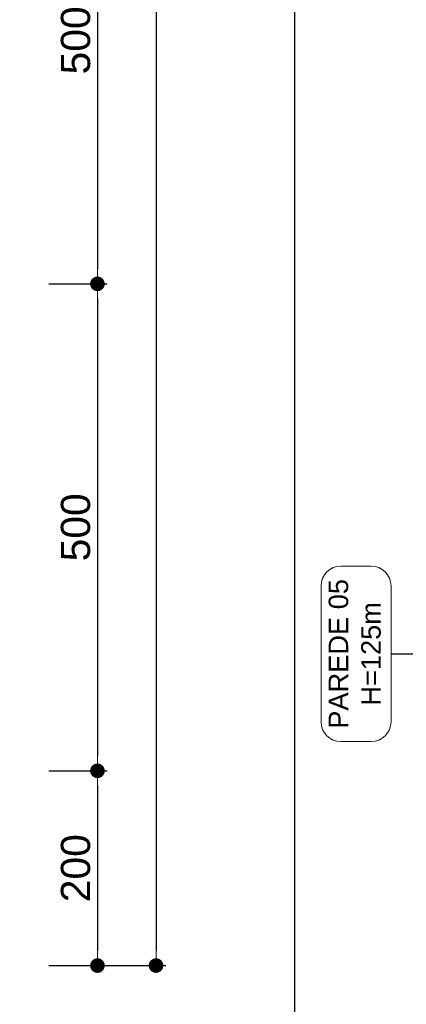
# Model space of a CAD drawing. Header units: millimetres. Extents: x 83 to 471, y -739 to 93.
# Tile 169 of 179: x 183 to 187, y 22 to 32. Entities that reach past the tile are written whole.
import ezdxf

# ---------------------------------------------------------------- set-up
doc = ezdxf.new("R2010")
doc.units = ezdxf.units.MM
doc.linetypes.add('CYPE_RAYAPUNTOPUNTO', pattern=[0.45, 0.225, -0.075, 0, -0.075, 0, -0.075])
for name, color, linetype, lineweight in [('__MAGNUS.Cota', 30, 'Continuous', 9), ('COTAS', 250, 'Continuous', 5), ('FUN_COTAS', 7, 'Continuous', 0), ('PECA_COMPLETA', 7, 'Continuous', 0)]:
    doc.layers.add(name, color=color, linetype=linetype, lineweight=lineweight)
doc.styles.add('Arial', font='arial.ttf')
doc.dimstyles.new('Copy of UM_100.000000', dxfattribs={"dimtxt": 0.3, "dimasz": 0.15, "dimexe": 0.1, "dimexo": 0.3, "dimgap": 0.07, "dimtad": 1, "dimdec": 0, "dimlfac": 100, "dimzin": 0, "dimdsep": 46, "dimtxsty": 'Arial', "dimblk": 'DOT', "dimcen": 0.09, "dimdle": 0.1, "dimclrd": 30, "dimclre": 30, "dimclrt": 7, "dimadec": 1, "dimazin": 2, "dimtfac": 1, "dimtdec": 0, "dimtofl": 0, "dimtmove": 0, "dimatfit": 3, "dimldrblk": 'DOT', "dimfxl": 1, "dimtolj": 1, "dimarcsym": 0})

# ---------------------------------------------------------------- blocks, each defined once
blk = doc.blocks.new('_DOT')
at = {"layer": '__MAGNUS.Cota', "linetype": 'ByBlock'}
blk.add_line((-0.5, 0), (-1, 0), dxfattribs=at)
at = {"layer": '__MAGNUS.Cota', "linetype": 'ByBlock', "const_width": 0.5}
blk.add_lwpolyline([(-0.25, 0, 1), (0.25, 0, 1)], format="xyb", close=True, dxfattribs=at)
blk = doc.blocks.new('*D536')
at = {"layer": 'COTAS', "color": 30, "lineweight": -2}
for p, q in [((183.265, 34.749), (183.862, 34.749)), ((183.762, 34.599), (183.762, 29.899)), ((183.265, 29.749), (183.862, 29.749))]:
    blk.add_line(p, q, dxfattribs=at)
at = {"layer": 'Defpoints', "color": 0}
for p in [(182.965, 34.749), (182.965, 29.749), (183.762, 29.749)]:
    blk.add_point(p, dxfattribs=at)
at = {"layer": 'COTAS', "color": 30, "linetype": 'ByBlock', "lineweight": -2, "xscale": 0.15, "yscale": 0.15, "zscale": 0.15}
for p, rotation in [((183.762, 34.749), 90), ((183.762, 29.749), 270)]:
    blk.add_blockref('_DOT', p, dxfattribs=dict(at, rotation=rotation))
at = {"layer": 'COTAS', "color": 7, "insert": (183.539, 32.249), "char_height": 0.3, "attachment_point": 5, "rotation": 90, "style": 'Arial'}
blk.add_mtext('\\A1;500', dxfattribs=at)
blk = doc.blocks.new('*D537')
at = {"layer": 'COTAS', "color": 30, "lineweight": -2}
for p, q in [((183.265, 29.749), (183.862, 29.749)), ((183.762, 29.599), (183.762, 24.899)), ((183.265, 24.749), (183.862, 24.749))]:
    blk.add_line(p, q, dxfattribs=at)
at = {"layer": 'Defpoints', "color": 0}
for p in [(182.965, 29.749), (182.965, 24.749), (183.762, 24.749)]:
    blk.add_point(p, dxfattribs=at)
at = {"layer": 'COTAS', "color": 30, "linetype": 'ByBlock', "lineweight": -2, "xscale": 0.15, "yscale": 0.15, "zscale": 0.15}
for p, rotation in [((183.762, 29.749), 90), ((183.762, 24.749), 270)]:
    blk.add_blockref('_DOT', p, dxfattribs=dict(at, rotation=rotation))
at = {"layer": 'COTAS', "color": 7, "insert": (183.539, 27.249), "char_height": 0.3, "attachment_point": 5, "rotation": 90, "style": 'Arial'}
blk.add_mtext('\\A1;500', dxfattribs=at)
blk = doc.blocks.new('*D538')
at = {"layer": 'COTAS', "color": 30, "lineweight": -2}
for p, q in [((183.265, 24.749), (183.862, 24.749)), ((183.762, 24.599), (183.762, 22.899)), ((183.265, 22.749), (183.862, 22.749))]:
    blk.add_line(p, q, dxfattribs=at)
at = {"layer": 'Defpoints', "color": 0}
for p in [(182.965, 24.749), (182.965, 22.749), (183.762, 22.749)]:
    blk.add_point(p, dxfattribs=at)
at = {"layer": 'COTAS', "color": 30, "linetype": 'ByBlock', "lineweight": -2, "xscale": 0.15, "yscale": 0.15, "zscale": 0.15}
for p, rotation in [((183.762, 24.749), 90), ((183.762, 22.749), 270)]:
    blk.add_blockref('_DOT', p, dxfattribs=dict(at, rotation=rotation))
at = {"layer": 'COTAS', "color": 7, "insert": (183.539, 23.749), "char_height": 0.3, "attachment_point": 5, "rotation": 90, "style": 'Arial'}
blk.add_mtext('\\A1;200', dxfattribs=at)
blk = doc.blocks.new('*D540')
at = {"layer": 'COTAS', "color": 30, "lineweight": -2}
for p, q in [((183.299, 49.749), (184.463, 49.749)), ((184.363, 49.599), (184.363, 22.899)), ((183.265, 22.749), (184.463, 22.749))]:
    blk.add_line(p, q, dxfattribs=at)
at = {"layer": 'Defpoints', "color": 0}
for p in [(182.999, 49.749), (182.965, 22.749), (184.363, 22.749)]:
    blk.add_point(p, dxfattribs=at)
at = {"layer": 'COTAS', "color": 30, "linetype": 'ByBlock', "lineweight": -2, "xscale": 0.15, "yscale": 0.15, "zscale": 0.15}
for p, rotation in [((184.363, 49.749), 90), ((184.363, 22.749), 270)]:
    blk.add_blockref('_DOT', p, dxfattribs=dict(at, rotation=rotation))
at = {"layer": 'COTAS', "color": 7, "insert": (184.139, 36.249), "char_height": 0.3, "attachment_point": 5, "rotation": 90, "style": 'Arial'}
blk.add_mtext('\\A1;2700', dxfattribs=at)

msp = doc.modelspace()

# ---------------------------------------------------------------- linework, layer by layer
msp.add_line((185.7886, 10.20604), (185.7886, 91.54621))
at = {"linetype": 'CYPE_RAYAPUNTOPUNTO'}
msp.add_line((186.77426, 25.9496), (190.66909, 25.9496), dxfattribs=at)
at = {"layer": 'PECA_COMPLETA'}
msp.add_lwpolyline([(186.26071, 26.85101), (186.57023, 26.85101, -0.41421356), (186.77426, 26.64698), (186.77426, 25.25221, -0.41421356), (186.57023, 25.04819), (186.26071, 25.04819, -0.41421356), (186.05668, 25.25221), (186.05668, 26.64698, -0.41421356)], format="xyb", close=True, dxfattribs=at)

# ---------------------------------------------------------------- texts
at = {"layer": 'FUN_COTAS', "insert": (186.13441, 25.9496), "char_height": 0.2, "width": 1.7503467, "attachment_point": 2, "rotation": 90, "style": 'Arial'}
msp.add_mtext('PAREDE 05\\PH=125m', dxfattribs=at)

# ---------------------------------------------------------------- dimensions: what is measured, and where the dimension line sits
at = {"layer": 'COTAS'}
dim = msp.add_linear_dim(base=(184.36255, 22.74942), p1=(182.99887, 49.74942), p2=(182.96458, 22.74942), angle=90, dimstyle='Copy of UM_100.000000', dxfattribs=at)
dim.commit()
dim.dimension.update_dxf_attribs({"geometry": '*D540', "text_midpoint": (184.13938, 36.24942)})
for base, p1, p2, picture, middle in [((183.76244, 29.74942), (182.96458, 34.74942), (182.96458, 29.74942), '*D536', (183.53927, 32.24942)), ((183.76244, 24.74942), (182.96458, 29.74942), (182.96458, 24.74942), '*D537', (183.53927, 27.24942)), ((183.76244, 22.74942), (182.96458, 24.74942), (182.96458, 22.74942), '*D538', (183.53927, 23.74942))]:
    dim = msp.add_linear_dim(base=base, p1=p1, p2=p2, angle=90, dimstyle='Copy of UM_100.000000', override={"dimtmove": 1}, dxfattribs=at)
    dim.commit()
    dim.dimension.update_dxf_attribs({"geometry": picture, "text_midpoint": middle})

doc.saveas('drawing.dxf')
